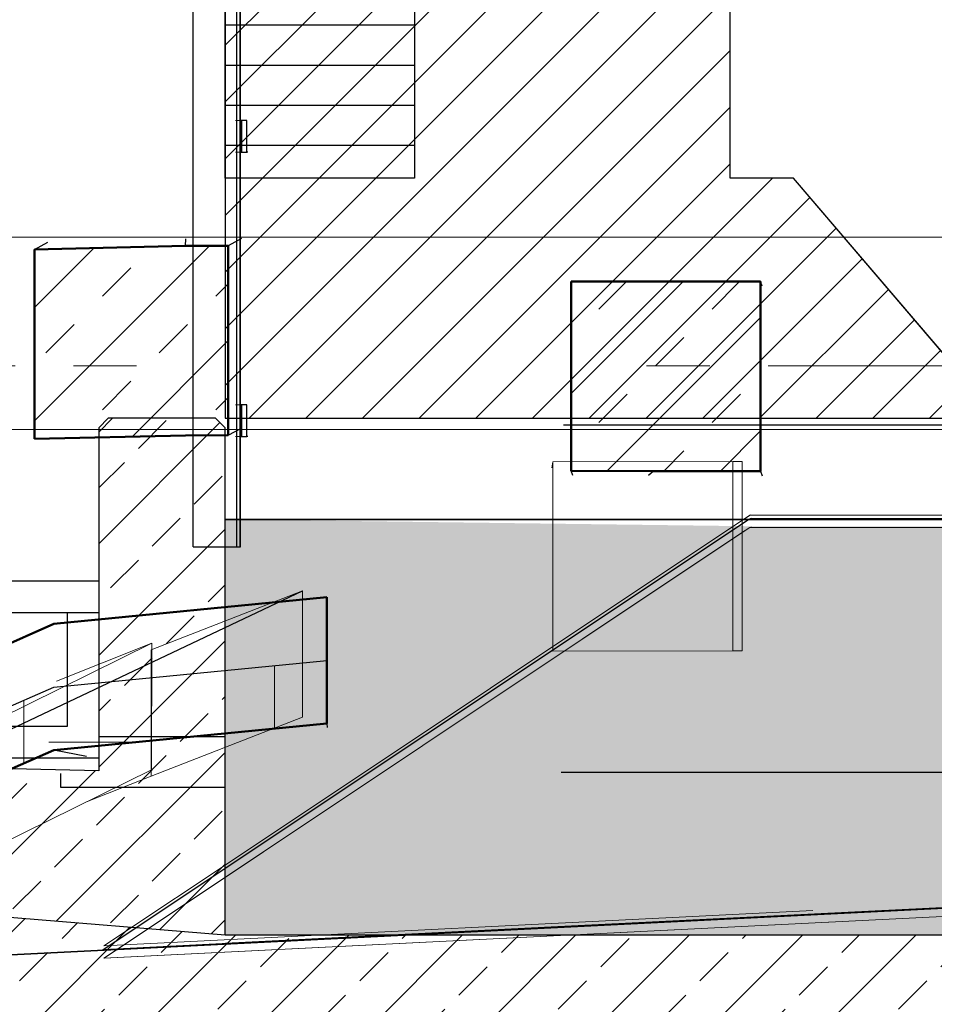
# Model space of a CAD drawing. Extents: x -805 to 3526, y -961 to 1039.
# Tile 196 of 256: x 978.17 to 979.62, y 35.67 to 37.22. Entities that reach past the tile are written whole.
import ezdxf
from ezdxf import colors
from ezdxf.entities.mleader import LeaderData, LeaderLine
from ezdxf.math import Vec2, Vec3

# ---------------------------------------------------------------- set-up
doc = ezdxf.new("R2010")
doc.units = 0
for name, pattern in [('_Ebene_', [4, 2, -1, 0, -1]), ('ACAD_ISO02W100', [15, 12, -3]), ('AUSGEZOGEN', [2, 1, 1]), ('P-HP-Dorsten 2022 - Schnitt - Schnitt 9 rechts der Rampe$0$_Ebene_', [4, 2, -1, 0, -1]), ('P-HP-Dorsten 2022 - Schnitt - Schnitt 9 rechts der Rampe$0$VE22-087 - Bf_Dorsten-Hervest ModellRevit2021_rvt-1-Schnitt 9$0$Verdeckt', [7.143750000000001, 4.7625, -2.38125]), ('VE22-087 - Bf_Dorsten-Hervest ModellRevit2021_rvt-1-Schnitt 7$0$Verdeckt', [7.143750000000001, 4.7625, -2.38125]), ('VE22-087 - Bf_rvt-1-Schnitt 8$0$_Ebene_', [4, 2, -1, 0, -1]), ('VERDECKT2', [4.762499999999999, 3.175, -1.5875])]:
    doc.linetypes.add(name, pattern=pattern)
doc.layers.get('0').update_dxf_attribs({"color": 251})
for name, color, linetype, lineweight in [('A-FLOR-LEVL', 51, 'Continuous', 5), ('EB-2236S-BETTUNG-SRA', 7, 'Continuous', 25), ('EB-2273S-BETTUNG-LIN', 1, 'Continuous', 25), ('EB-2273S-PLANUM-LIN', 2, 'Continuous', 35), ('IFCOUT_Oberbau_IFC_RVT-1-Schnitt 7$0$A-GENM', 13, 'Continuous', 9), ('IFCOUT_Oberbau_IFC_RVT-1-Schnitt 8$0$A-GENM', 13, 'Continuous', 9), ('P-HP-Dorsten 2022 - Schnitt - Schnitt 9 rechts der Rampe$0$A-FLOR-LEVL', 51, 'Continuous', 5), ('P-HP-Dorsten 2022 - Schnitt - Schnitt 9 rechts der Rampe$0$IFCOUT_Oberbau_IFC_RVT-1-Schnitt 9$0$A-GENM', 13, 'Continuous', 9), ('P-HP-Dorsten 2022 - Schnitt - Schnitt 9 rechts der Rampe$0$VE22-087 - Bf_Dorsten-Hervest ModellRevit2021_rvt-1-Schnitt 9$0$A-FLOR', 192, 'Continuous', 9), ('P-HP-Dorsten 2022 - Schnitt - Schnitt 9 rechts der Rampe$0$VE22-087 - Bf_Dorsten-Hervest ModellRevit2021_rvt-1-Schnitt 9$0$A-FLOR-FNSH', 192, 'Continuous', 35), ('P-HP-Dorsten 2022 - Schnitt - Schnitt 9 rechts der Rampe$0$VE22-087 - Bf_Dorsten-Hervest ModellRevit2021_rvt-1-Schnitt 9$0$A-FLOR-LEVL', 51, 'Continuous', 5), ('P-HP-Dorsten 2022 - Schnitt - Schnitt 9 rechts der Rampe$0$VE22-087 - Bf_Dorsten-Hervest ModellRevit2021_rvt-1-Schnitt 9$0$A-FLOR-PATT', 8, 'Continuous', 35), ('TTK-B-Bestand', 252, 'Continuous', 35), ('TTK-P-Treppe oben', 12, 'Continuous', 25), ('TTK-P-Treppe unten', 12, 'Continuous', 25), ('VE22-087 - Bf_Dorsten-Hervest ModellRevit2021_rvt-1-Schnitt 7$0$A-FLOR', 192, 'Continuous', 9), ('VE22-087 - Bf_Dorsten-Hervest ModellRevit2021_rvt-1-Schnitt 7$0$A-FLOR-FNSH', 192, 'Continuous', 35), ('VE22-087 - Bf_Dorsten-Hervest ModellRevit2021_rvt-1-Schnitt 7$0$A-FLOR-HRAL', 11, 'Continuous', 9), ('VE22-087 - Bf_Dorsten-Hervest ModellRevit2021_rvt-1-Schnitt 7$0$A-FLOR-LEVL', 51, 'Continuous', 5), ('VE22-087 - Bf_Dorsten-Hervest ModellRevit2021_rvt-1-Schnitt 7$0$A-FLOR-MCUT', 51, 'Continuous', 9), ('VE22-087 - Bf_Dorsten-Hervest ModellRevit2021_rvt-1-Schnitt 7$0$A-FLOR-PATT', 8, 'Continuous', 35), ('VE22-087 - Bf_rvt-1-Schnitt 8$0$A-FLOR-HRAL', 11, 'Continuous', 9), ('VE22-087 - Bf_rvt-1-Schnitt 8$0$A-FLOR-LEVL', 51, 'Continuous', 5), ('VE22-087 - Bf_rvt-1-Schnitt 8$0$A-GENM', 13, 'Continuous', 9)]:
    doc.layers.add(name, color=color, linetype=linetype, lineweight=lineweight)
for name, color, linetype in [('KAPPE', 2, 'Continuous'), ('KONSTRUKTION', 2, 'Continuous'), ('Lichtraumprofil', 9, 'Continuous'), ('SCHRAFFUR', 9, 'Continuous'), ('TTK-B-Böschung', 251, 'Continuous'), ('TTK-P-Ablage', 162, 'Continuous'), ('TTK-P-Bahnsteig', 12, 'Continuous'), ('TTK-P-Hilfsbrücke', 140, 'Continuous'), ('TTK-P-Planung', 12, 'Continuous'), ('TTK-P-QP Block', 162, 'Continuous'), ('TTK-P-Schraffur', 42, 'Continuous'), ('TTK-P-TEXT', 12, 'AUSGEZOGEN'), ('TTK-QP-links', 250, 'Continuous'), ('TTK-QP-rechts', 251, 'Continuous')]:
    doc.layers.add(name, color=color, linetype=linetype)
doc.styles.add('AKG DIN 6776', font='AKG_DIN67.TTF')
doc.dimstyles.new('TTK$6', dxfattribs={"dimtxt": 2.5, "dimasz": 2.5, "dimexe": 3.5, "dimexo": 0.1, "dimgap": 1, "dimtad": 1, "dimzin": 0, "dimtxsty": 'AKG DIN 6776', "dimblk": 'OBLIQUE', "dimcen": -0.09, "dimdle": 3, "dimse1": 1, "dimse2": 1, "dimclrd": 256, "dimclre": 256, "dimclrt": 256, "dimadec": 3, "dimazin": 0, "dimtfac": 1, "dimtofl": 0, "dimtmove": 0, "dimatfit": 3, "dimldrblk": 'OBLIQUE', "dimfxl": 7, "dimfxlon": 1, "dimtolj": 1, "dimtzin": 0, "dimlwd": -1, "dimlwe": -1, "dimarcsym": 0})

# ---------------------------------------------------------------- blocks, each defined once
blk = doc.blocks.new('_None')
blk = doc.blocks.new('VE22-087 - Bf_rvt-1-Schnitt 8$0$Geschossdecke_Umgebung Gras_14491906 - Geschossdecke_Umgebung Gras_14491906-2485385-Schnitt 8')
at = {"layer": 'VE22-087 - Bf_rvt-1-Schnitt 8$0$A-GENM', "color": 7}
for p, q in [((910.7655290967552, 36319.55191466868), (670.8957634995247, 36226.24230022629)), ((910.7655290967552, 36119.55191466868), (910.7655290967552, 36319.55191466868)), ((671.7853308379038, 36236.79838095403), (-2107.398488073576, 34862.95213352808)), ((671.7853308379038, 36236.79838095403), (521.1721273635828, 36177.02308619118)), ((671.4846460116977, 36036.65085550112), (671.7853308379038, 36236.79838095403)), ((670.8957634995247, 36226.24230022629), (670.8957634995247, 36026.24230022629)), ((670.8957634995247, 36026.24230022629), (910.7655290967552, 36119.55191466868)), ((-2107.315073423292, 34662.99448167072), (671.4846460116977, 36036.65085550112)), ((670.8957634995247, 36026.24230022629), (568.3769527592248, 35985.68117278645))]:
    blk.add_line(p, q, dxfattribs=at)
blk = doc.blocks.new('VE22-087 - Bf_rvt-1-Schnitt 8$0$Geschossdecke_Kabelschacht_14734273 - Geschossdecke_Kabelschacht_14734273-2504976-Schnitt 8')
at = {"layer": 'VE22-087 - Bf_rvt-1-Schnitt 8$0$A-GENM', "color": 7}
for p, q in [((1305.622616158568, 36514.76465108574), (1307.09097573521, 36524.24136878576)), ((1307.09097573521, 36524.24136878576), (1307.086602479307, 36224.24287918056)), ((1592.095781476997, 36524.63368293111), (1307.09097573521, 36524.24136878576)), ((1592.095556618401, 36524.63389041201), (1592.088270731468, 36224.63556356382)), ((1592.089219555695, 36224.63540039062), (1592.095781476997, 36524.63368293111)), ((1607.123165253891, 36524.63166339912), (1592.095556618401, 36524.63389041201)), ((1607.118308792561, 36224.6333361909), (1607.123165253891, 36524.63166339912)), ((1307.086602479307, 36224.24287918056), (1592.089219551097, 36224.63519031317)), ((1592.088270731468, 36224.63556356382), (1607.118308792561, 36224.6333361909))]:
    blk.add_line(p, q, dxfattribs=at)
blk = doc.blocks.new('VE22-087 - Bf_rvt-1-Schnitt 8$0$Geländer_Stahl Geländer 2_1_14736050 - Geländer_Stahl Geländer 2_1_14736050-2505145-Schnitt 8')
at = {"layer": 'VE22-087 - Bf_rvt-1-Schnitt 8$0$A-FLOR-HRAL', "color": 7}
for p, q in [((734.2874536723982, 37589.21934352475), (734.2874536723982, 37582.21934352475)), ((734.287453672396, 37589.21934352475), (734.6438190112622, 37589.21934352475)), ((734.6438190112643, 37589.21934352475), (734.2874536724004, 37589.21934352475)), ((809.2879299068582, 37589.21934352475), (734.2874536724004, 37589.21934352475)), ((809.6442952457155, 37589.21934352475), (809.287929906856, 37589.21934352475)), ((809.287929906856, 37514.21934352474), (809.287929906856, 37589.21934352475)), ((809.2879299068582, 37589.21934352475), (809.64429524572, 37589.21934352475)), ((734.6438190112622, 37582.21934352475), (734.2874536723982, 37582.21934352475)), ((734.287453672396, 37582.21934352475), (802.2878854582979, 37582.21934352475)), ((734.287453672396, 37582.21934352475), (734.6438190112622, 37582.21934352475)), ((802.6442507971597, 37582.21934352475), (802.2878854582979, 37582.21934352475)), ((802.2878854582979, 37582.21934352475), (802.2878854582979, 37514.21934352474)), ((802.2878854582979, 37582.21934352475), (802.6442507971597, 37582.21934352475)), ((802.6442507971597, 37514.21934352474), (802.2878854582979, 37514.21934352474)), ((802.2878854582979, 37514.21934352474), (809.2879299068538, 37514.21934352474)), ((802.2878854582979, 37514.21934352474), (802.6442507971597, 37514.21934352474)), ((809.6442952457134, 37514.21934352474), (809.2879299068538, 37514.21934352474)), ((809.287929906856, 37514.21934352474), (809.6442952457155, 37514.21934352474)), ((814.2879616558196, 37064.21934352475), (804.2878981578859, 37064.21934352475)), ((814.2879616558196, 37064.21934352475), (814.6443269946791, 37064.21934352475)), ((814.6443269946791, 37064.21934352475), (814.2879616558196, 37064.21934352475)), ((814.2879616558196, 37014.21934352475), (814.2879616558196, 37064.21934352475)), ((804.2878981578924, 37014.21934352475), (814.2879616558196, 37014.21934352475)), ((814.6443269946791, 37014.21934352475), (814.2879616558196, 37014.21934352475)), ((814.2879616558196, 37014.21934352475), (814.6443269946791, 37014.21934352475)), ((814.2879616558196, 36614.21934352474), (804.2878981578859, 36614.21934352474)), ((814.2879616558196, 36614.21934352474), (814.6443269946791, 36614.21934352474)), ((814.6443269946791, 36614.21934352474), (814.2879616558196, 36614.21934352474)), ((814.2879616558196, 36564.21934352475), (814.2879616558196, 36614.21934352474)), ((804.2878981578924, 36564.21934352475), (814.2879616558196, 36564.21934352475)), ((814.6443269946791, 36564.21934352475), (814.2879616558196, 36564.21934352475)), ((814.2879616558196, 36564.21934352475), (814.6443269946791, 36564.21934352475))]:
    blk.add_line(p, q, dxfattribs=at)
blk = doc.blocks.new('VE22-087 - Bf_rvt-1-Schnitt 8$0$Geländer_Stahl Geländer 2_1_14736050 - Geländer_Stahl Geländer 2_1_14736050-2505149-Schnitt 8')
blk.add_blockref('VE22-087 - Bf_rvt-1-Schnitt 8$0$Geländer_Stahl Geländer 2_1_14736050 - Geländer_Stahl Geländer 2_1_14736050-2505145-Schnitt 8', (0, 0))
blk = doc.blocks.new('VE22-087 - Bf_rvt-1-Schnitt 8')
at = {"layer": 'VE22-087 - Bf_rvt-1-Schnitt 8$0$A-FLOR-LEVL', "linetype": 'VE22-087 - Bf_rvt-1-Schnitt 8$0$_Ebene_', "lineweight": 9}
for p, q in [((-10425.31535781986, 36879.5792583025), (22643.30677358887, 36879.5792583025)), ((-10425.31535781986, 36575.3248458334), (22643.30677358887, 36575.3248458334))]:
    blk.add_line(p, q, dxfattribs=at)
at = {"layer": 'VE22-087 - Bf_rvt-1-Schnitt 8$0$A-FLOR-HRAL', "color": 7}
blk.add_blockref('VE22-087 - Bf_rvt-1-Schnitt 8$0$Geländer_Stahl Geländer 2_1_14736050 - Geländer_Stahl Geländer 2_1_14736050-2505149-Schnitt 8', (0, 0), dxfattribs=at)
at = {"layer": 'VE22-087 - Bf_rvt-1-Schnitt 8$0$A-GENM', "color": 7}
for name in ['VE22-087 - Bf_rvt-1-Schnitt 8$0$Geschossdecke_Kabelschacht_14734273 - Geschossdecke_Kabelschacht_14734273-2504976-Schnitt 8', 'VE22-087 - Bf_rvt-1-Schnitt 8$0$Geschossdecke_Umgebung Gras_14491906 - Geschossdecke_Umgebung Gras_14491906-2485385-Schnitt 8']:
    blk.add_blockref(name, (0, 0), dxfattribs=at)
blk = doc.blocks.new('IFCOUT_Oberbau_IFC_RVT-1-Schnitt 8')
at = {"layer": 'IFCOUT_Oberbau_IFC_RVT-1-Schnitt 8$0$A-GENM', "color": 7}
for p, q in [((1592.09419937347, 36421.65454952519), (1619.350305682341, 36439.8309594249)), ((1592.09691093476, 36421.7501213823), (1619.210329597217, 36439.83156738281)), ((1620.300472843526, 36440.11821194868), (1619.210329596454, 36439.83156738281)), ((1619.210329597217, 36439.83156738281), (4206.655694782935, 36439.8571472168)), ((1619.350305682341, 36439.8309594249), (4206.655694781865, 36439.8564061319)), ((824.6269102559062, 35909.93833007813), (1592.094109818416, 36421.74825336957)), ((824.7599268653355, 35909.93867531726), (1592.094107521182, 36421.65448827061)), ((596.0726745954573, 35757.54995727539), (824.6269102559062, 35909.93833007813)), ((596.1216370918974, 35757.55064793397), (824.7599268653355, 35909.93867531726)), ((1718.890913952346, 35813.69953456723), (596.1216370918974, 35757.55064793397))]:
    blk.add_line(p, q, dxfattribs=at)
blk = doc.blocks.new('Schnitt8')
at = {"lineweight": 5, "xscale": 0.001, "yscale": 0.001, "zscale": 0.001}
for name in ['VE22-087 - Bf_rvt-1-Schnitt 8', 'IFCOUT_Oberbau_IFC_RVT-1-Schnitt 8']:
    blk.add_blockref(name, (5.270466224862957, -32.59532484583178), dxfattribs=at)
blk = doc.blocks.new('*D549')
at = {"layer": 'DEFPOINTS', "color": 0}
for p in [(1594.653013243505, 36.73972975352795), (1594.306234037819, 36.57523561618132), (8.223304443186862, 0)]:
    blk.add_point(p, dxfattribs=at)
at = {"layer": 'TTK-B-Bestand', "insert": (1594.109263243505, 36.98347975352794), "char_height": 0.25, "attachment_point": 5, "style": 'AKG DIN 6776'}
blk.add_mtext('\\A1;36,588', dxfattribs=at)
blk = doc.blocks.new('_OBLIQUE')
at = {"color": 0, "linetype": 'ByBlock'}
blk.add_line((-0.5, -0.5), (0.5, 0.5), dxfattribs=at)
blk = doc.blocks.new('*D548')
at = {"layer": 'DEFPOINTS', "color": 0}
for p in [(1585.536597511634, 36.77061239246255), (1585.045876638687, 36.61399109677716), (-0.8681112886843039, 0.03088263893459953)]:
    blk.add_point(p, dxfattribs=at)
at = {"layer": 'TTK-B-Bestand', "insert": (1585.017847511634, 37.01436239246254), "char_height": 0.25, "attachment_point": 5, "style": 'AKG DIN 6776'}
blk.add_mtext('\\A1;36,621', dxfattribs=at)
blk = doc.blocks.new('*D547')
at = {"layer": 'DEFPOINTS', "color": 0}
for p in [(1244.59510933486, 35.67132167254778), (1244.1853248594, 35.53134954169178), (0, 0)]:
    blk.add_point(p, dxfattribs=at)
at = {"layer": 'TTK-P-Treppe unten', "insert": (1244.13885933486, 35.91520188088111), "char_height": 0.25, "attachment_point": 5, "style": 'AKG DIN 6776', "bg_fill": 3, "box_fill_scale": 1.1, "bg_fill_color": 256, "bg_fill_true_color": 13158600, "bg_fill_transparency": 0}
blk.add_mtext('\\A1;35,53', dxfattribs=at)
blk = doc.blocks.new('*D546')
at = {"layer": 'DEFPOINTS', "color": 0}
for p in [(1248.957053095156, 37.45194592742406), (1249.081554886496, 37.33354483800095), (0, 0)]:
    blk.add_point(p, dxfattribs=at)
at = {"layer": 'TTK-P-Treppe unten', "insert": (1249.413303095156, 37.6958261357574), "char_height": 0.25, "attachment_point": 5, "style": 'AKG DIN 6776'}
blk.add_mtext('\\A1;37,33', dxfattribs=at)
blk = doc.blocks.new('*D545')
at = {"layer": 'DEFPOINTS', "color": 0}
for p in [(1259.601777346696, 37.47647888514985), (1259.699122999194, 37.38740581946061), (0.1980381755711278, 0.03957641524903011)]:
    blk.add_point(p, dxfattribs=at)
at = {"layer": 'TTK-P-Treppe unten', "insert": (1259.145527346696, 37.72035909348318), "char_height": 0.25, "attachment_point": 5, "style": 'AKG DIN 6776'}
blk.add_mtext('\\A1;37,35', dxfattribs=at)
blk = doc.blocks.new('2481114')
at = {"layer": 'EB-2273S-BETTUNG-LIN', "flags": 128}
blk.add_lwpolyline([(-2.694405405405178, -0.6822702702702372), (-1.670999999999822, 0), (1.670999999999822, 0), (2.3184418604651, -0.4316279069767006)], dxfattribs=at)
at = {"layer": 'EB-2273S-PLANUM-LIN', "flags": 128}
blk.add_lwpolyline([(-3.800000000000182, -0.7375500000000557), (0, -0.5475500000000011), (3.800000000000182, -0.3575499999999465)], dxfattribs=at)
blk = doc.blocks.new('Schnitt7links neben rampe')
at = {"layer": 'VE22-087 - Bf_Dorsten-Hervest ModellRevit2021_rvt-1-Schnitt 7$0$A-FLOR-PATT', "lineweight": 9}
h = blk.add_hatch(dxfattribs=at)
h.set_pattern_fill('FP_7', color=251, scale=0.001, style=0, pattern_type=2)
h.set_pattern_definition([(45, (1.589992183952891, -18.01392991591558), (-0.08980256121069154, 0.08980256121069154), []), (45, (1.679794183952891, -18.01392991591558), (-0.08980256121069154, 0.08980256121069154), [0.06350000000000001, -0.06350000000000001])])
h.paths.add_polyline_path([(-5.635027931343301, -3.33107922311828), (-5.635027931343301, -3.031079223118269), (-5.935125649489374, -3.030720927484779), (-5.935125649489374, -3.330720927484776), (-5.804477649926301, -3.330963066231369)])
h = blk.add_hatch(dxfattribs=at)
h.set_pattern_fill('FP_3', color=251, scale=0.001, style=0, pattern_type=2)
h.set_pattern_definition([(0, (1.589992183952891, -18.01392991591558), (0.3175, 0.3175), [0.3175, -0.3175]), (0, (1.589992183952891, -17.89486691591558), (0.3175, 0.3175), [0.3175, -0.3175]), (0, (1.589992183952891, -17.77580491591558), (0.3175, 0.3175), [0.3175, -0.3175]), (90, (1.629680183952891, -17.73611691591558), (-0.3175, 0.3175), [0.3175, -0.3175]), (90, (1.74874218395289, -17.73611691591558), (-0.3175, 0.3175), [0.3175, -0.3175]), (90, (1.867805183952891, -17.73611691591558), (-0.3175, 0.3175), [0.3175, -0.3175])])
h.paths.add_polyline_path([(-12.38431742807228, -7.483421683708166), (-12.28270176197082, -7.459021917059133), (-11.14419686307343, -6.752712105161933), (-9.243330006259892, -5.301875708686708), (-8.684994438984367, -4.62386743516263), (-6.754331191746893, -3.77283124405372), (-6.321896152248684, -3.730696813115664), (-6.321896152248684, -3.630696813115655), (-6.754331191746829, -3.672831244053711), (-8.684994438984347, -4.523867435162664), (-9.24333000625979, -5.201875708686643), (-11.1441968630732, -6.652712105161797), (-12.28270176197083, -7.359021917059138), (-12.38431742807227, -7.383421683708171)])
at = {"layer": 'A-FLOR-LEVL', "linetype": '_Ebene_'}
blk.add_line((-17.01557708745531, -3.164343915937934), (20.19556212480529, -3.164343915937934), dxfattribs=at)
at = {"layer": 'IFCOUT_Oberbau_IFC_RVT-1-Schnitt 7$0$A-GENM', "color": 251}
for p, q in [((-5.65206644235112, -3.405901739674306), (-2.766946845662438, -3.405835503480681)), ((-5.649556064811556, -3.40561649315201), (-5.65205197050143, -3.405902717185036)), ((-6.529822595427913, -3.991218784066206), (-5.752413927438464, -3.472816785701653)), ((-6.235768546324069, -3.795099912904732), (-6.529905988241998, -3.991218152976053)), ((-5.966317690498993, -4.05275393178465), (-1.66219384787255, -3.8374368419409)), ((-3.372667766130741, -3.923004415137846), (-5.966672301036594, -4.052753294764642)), ((-6.675203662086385, -4.088195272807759), (-6.529822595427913, -3.991218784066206)), ((-6.60996225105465, -4.044646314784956), (-6.529905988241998, -3.991218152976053)), ((-5.966672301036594, -4.052753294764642), (-6.675203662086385, -4.088195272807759)), ((-5.966317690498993, -4.05275393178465), (-6.482591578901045, -4.078565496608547))]:
    blk.add_line(p, q, dxfattribs=at)
at = {"layer": 'VE22-087 - Bf_Dorsten-Hervest ModellRevit2021_rvt-1-Schnitt 7$0$A-FLOR', "color": 251, "lineweight": 25}
for p, q in [((-5.632475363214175, -3.038332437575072), (-5.635027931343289, -3.03107922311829)), ((-5.93257308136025, -3.337986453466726), (-5.935125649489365, -3.330720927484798)), ((-5.804477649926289, -3.330963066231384), (-5.812466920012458, -3.338209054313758)), ((-5.635027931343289, -3.331079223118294), (-5.632475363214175, -3.338332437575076)), ((-6.321789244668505, -3.537107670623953), (-6.321896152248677, -3.530696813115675)), ((-6.321896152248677, -3.730696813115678), (-6.321789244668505, -3.737107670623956)), ((-6.702745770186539, -3.782953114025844), (-6.754331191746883, -3.772831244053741))]:
    blk.add_line(p, q, dxfattribs=at)
at = {"layer": 'VE22-087 - Bf_Dorsten-Hervest ModellRevit2021_rvt-1-Schnitt 7$0$A-FLOR-FNSH', "color": 251, "lineweight": 50}
for p, q in [((-5.935125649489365, -3.030720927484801), (-5.935125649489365, -3.330720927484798)), ((-5.804477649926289, -3.030963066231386), (-5.935125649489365, -3.030720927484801)), ((-5.635027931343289, -3.03107922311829), (-5.804477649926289, -3.030963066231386)), ((-5.635027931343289, -3.331079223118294), (-5.635027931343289, -3.03107922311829)), ((-5.935125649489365, -3.330720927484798), (-5.804477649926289, -3.330963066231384)), ((-5.804477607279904, -3.330963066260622), (-5.635027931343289, -3.331079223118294)), ((-6.321896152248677, -3.530696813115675), (-6.754331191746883, -3.572831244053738)), ((-6.321896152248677, -3.630696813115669), (-6.321896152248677, -3.530696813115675)), ((-6.754331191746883, -3.572831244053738), (-8.684994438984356, -4.423867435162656)), ((-6.321896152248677, -3.730696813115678), (-6.321896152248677, -3.630696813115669)), ((-6.754331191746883, -3.772831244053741), (-6.321896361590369, -3.730696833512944)), ((-8.684994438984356, -4.623867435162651), (-6.754331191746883, -3.772831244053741))]:
    blk.add_line(p, q, dxfattribs=at)
at = {"layer": 'VE22-087 - Bf_Dorsten-Hervest ModellRevit2021_rvt-1-Schnitt 7$0$A-FLOR-HRAL', "color": 251, "lineweight": 25}
for p, q in [((-6.533611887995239, -3.451124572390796), (-6.533611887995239, -2.256124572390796)), ((-6.464430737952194, -3.451124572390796), (-6.464430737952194, -2.256124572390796)), ((-6.459431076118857, -3.451124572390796), (-6.459431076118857, -2.256124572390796)), ((-6.458558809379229, -2.776124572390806), (-6.458558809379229, -2.326124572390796)), ((-6.448598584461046, -2.776124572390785), (-6.458599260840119, -2.776124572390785)), ((-6.458599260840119, -2.776124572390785), (-6.458599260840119, -2.826124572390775)), ((-6.448598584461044, -2.826124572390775), (-6.448598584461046, -2.776124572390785)), ((-6.458599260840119, -2.826124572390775), (-6.448598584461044, -2.826124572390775)), ((-6.458558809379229, -3.226124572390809), (-6.458558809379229, -2.826124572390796)), ((-6.447435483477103, -2.826124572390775), (-6.448598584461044, -2.826124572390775)), ((-6.448598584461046, -3.226124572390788), (-6.458599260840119, -3.226124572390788)), ((-6.458599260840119, -3.226124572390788), (-6.458599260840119, -3.276124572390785)), ((-6.448598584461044, -3.276124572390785), (-6.448598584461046, -3.226124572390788)), ((-6.458599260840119, -3.276124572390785), (-6.448598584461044, -3.276124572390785)), ((-6.458558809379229, -3.451124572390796), (-6.458558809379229, -3.276124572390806)), ((-6.447435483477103, -3.276124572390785), (-6.448598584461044, -3.276124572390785)), ((-6.533611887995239, -3.451124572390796), (-6.464430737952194, -3.451124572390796)), ((-6.464430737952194, -3.451124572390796), (-6.459431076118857, -3.451124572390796)), ((-6.459431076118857, -3.451124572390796), (-6.458558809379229, -3.451124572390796))]:
    blk.add_line(p, q, dxfattribs=at)
at = {"layer": 'VE22-087 - Bf_Dorsten-Hervest ModellRevit2021_rvt-1-Schnitt 7$0$A-FLOR-LEVL', "linetype": 'VE22-087 - Bf_Dorsten-Hervest ModellRevit2021_rvt-1-Schnitt 7$0$Verdeckt', "lineweight": 9}
for p, q in [((-17.01557708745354, -2.960764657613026), (20.19556212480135, -2.960764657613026)), ((-17.01557708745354, -3.265019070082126), (20.19556212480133, -3.265019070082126))]:
    blk.add_line(p, q, dxfattribs=at)
at = {"layer": 'VE22-087 - Bf_Dorsten-Hervest ModellRevit2021_rvt-1-Schnitt 7$0$A-FLOR-MCUT', "color": 251, "lineweight": 25}
for p, q in [((-6.754331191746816, -3.672831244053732), (-6.321896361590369, -3.630696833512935)), ((-8.684994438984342, -4.523867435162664), (-6.754331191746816, -3.672831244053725))]:
    blk.add_line(p, q, dxfattribs=at)
blk = doc.blocks.new('P-HP-Dorsten 2022 - Schnitt - Schnitt 9 rechts der Rampe')
at = {"layer": 'P-HP-Dorsten 2022 - Schnitt - Schnitt 9 rechts der Rampe$0$VE22-087 - Bf_Dorsten-Hervest ModellRevit2021_rvt-1-Schnitt 9$0$A-FLOR-PATT', "lineweight": 9}
h = blk.add_hatch(dxfattribs=at)
h.set_pattern_fill('FP_2', color=251, scale=0.001, style=0, pattern_type=2)
h.set_pattern_definition([(45, (3162.842069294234, 35234.45093900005), (-0.08980256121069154, 0.08980256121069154), []), (45, (3162.931871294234, 35234.45093900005), (-0.08980256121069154, 0.08980256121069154), [0.06350000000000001, -0.06350000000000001])])
h.paths.add_polyline_path([(3153.974462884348, 35236.32516575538), (3154.213768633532, 35236.33084210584), (3154.281196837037, 35236.33118815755), (3154.281196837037, 35236.63118815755), (3154.213768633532, 35236.63084210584), (3153.974462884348, 35236.62516575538)])
at = {"layer": 'P-HP-Dorsten 2022 - Schnitt - Schnitt 9 rechts der Rampe$0$A-FLOR-LEVL', "linetype": 'P-HP-Dorsten 2022 - Schnitt - Schnitt 9 rechts der Rampe$0$_Ebene_'}
blk.add_line((3138.736098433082, 35236.44100000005), (3179.524057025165, 35236.44100000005), dxfattribs=at)
at = {"layer": 'P-HP-Dorsten 2022 - Schnitt - Schnitt 9 rechts der Rampe$0$IFCOUT_Oberbau_IFC_RVT-1-Schnitt 9$0$A-GENM', "color": 251}
for p, q in [((3155.094337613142, 35236.17686583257), (3155.107339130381, 35236.18526531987)), ((3155.094690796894, 35236.17686479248), (3155.107288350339, 35236.1852652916)), ((3155.107288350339, 35236.1852652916), (3155.148200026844, 35236.18526618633)), ((3155.108996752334, 35236.18546530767), (3155.107339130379, 35236.18526531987)), ((3155.108996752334, 35236.18546530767), (3155.109738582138, 35236.18555196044)), ((3155.148200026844, 35236.18526618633), (3158.449653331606, 35236.18534050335)), ((3154.084748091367, 35235.50297440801), (3155.094337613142, 35236.17686583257)), ((3154.55481552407, 35235.81673981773), (3155.094690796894, 35236.17686479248)), ((3154.084438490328, 35235.5029737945), (3154.554494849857, 35235.8165259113)), ((3154.084748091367, 35235.50297440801), (3159.062845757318, 35235.7520150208)), ((3156.632376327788, 35235.63042540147), (3154.084438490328, 35235.5029737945))]:
    blk.add_line(p, q, dxfattribs=at)
at = {"layer": 'P-HP-Dorsten 2022 - Schnitt - Schnitt 9 rechts der Rampe$0$VE22-087 - Bf_Dorsten-Hervest ModellRevit2021_rvt-1-Schnitt 9$0$A-FLOR', "color": 251, "lineweight": 25}
for p, q in [((3153.974462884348, 35236.62516575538), (3153.995769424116, 35236.63680391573)), ((3154.213768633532, 35236.63084210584), (3154.214348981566, 35236.64198863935)), ((3154.302503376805, 35236.64244106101), (3154.281196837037, 35236.63118815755)), ((3154.281196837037, 35236.33118815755), (3154.302503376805, 35236.342441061))]:
    blk.add_line(p, q, dxfattribs=at)
at = {"layer": 'P-HP-Dorsten 2022 - Schnitt - Schnitt 9 rechts der Rampe$0$VE22-087 - Bf_Dorsten-Hervest ModellRevit2021_rvt-1-Schnitt 9$0$A-FLOR-FNSH', "color": 251, "lineweight": 50}
for p, q in [((3154.213768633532, 35236.63084210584), (3153.974462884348, 35236.62516575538)), ((3153.974462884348, 35236.62516575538), (3153.974462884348, 35236.32516575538)), ((3154.281196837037, 35236.63118815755), (3154.213768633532, 35236.63084210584)), ((3154.281196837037, 35236.33118815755), (3154.281196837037, 35236.63118815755)), ((3153.974462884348, 35236.32516575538), (3154.213768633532, 35236.33084210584)), ((3154.213768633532, 35236.33084210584), (3154.281196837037, 35236.33118815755))]:
    blk.add_line(p, q, dxfattribs=at)
at = {"layer": 'P-HP-Dorsten 2022 - Schnitt - Schnitt 9 rechts der Rampe$0$VE22-087 - Bf_Dorsten-Hervest ModellRevit2021_rvt-1-Schnitt 9$0$A-FLOR-LEVL', "linetype": 'P-HP-Dorsten 2022 - Schnitt - Schnitt 9 rechts der Rampe$0$VE22-087 - Bf_Dorsten-Hervest ModellRevit2021_rvt-1-Schnitt 9$0$Verdeckt', "lineweight": 9}
for p, q in [((3138.736098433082, 35236.64457925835), (3179.524057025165, 35236.64457925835)), ((3138.736098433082, 35236.34032484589), (3179.524057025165, 35236.34032484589))]:
    blk.add_line(p, q, dxfattribs=at)
blk = doc.blocks.new('*D540')
at = {"layer": 'DEFPOINTS', "color": 0}
for p in [(1239.412383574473, 37.4655759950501), (1239.248146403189, 37.32560386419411), (-4.937178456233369, 1.794254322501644)]:
    blk.add_point(p, dxfattribs=at)
at = {"layer": 'TTK-P-Treppe unten', "insert": (1238.86811274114, 37.70945620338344), "char_height": 0.25, "attachment_point": 5, "style": 'AKG DIN 6776', "bg_fill": 3, "box_fill_scale": 1.1, "bg_fill_color": 256, "bg_fill_true_color": 13158600, "bg_fill_transparency": 0}
blk.add_mtext('\\A1;37,329', dxfattribs=at)
blk = doc.blocks.new('*D538')
at = {"layer": 'DEFPOINTS', "color": 0}
for p in [(1076.639526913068, 36.01101888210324), (1076.789539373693, 35.99701888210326), (0, 0)]:
    blk.add_point(p, dxfattribs=at)
at = {"layer": 'TTK-P-Treppe oben', "insert": (1076.183276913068, 36.25476888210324), "char_height": 0.25, "attachment_point": 5, "style": 'AKG DIN 6776'}
blk.add_mtext('\\A1;36,00', dxfattribs=at)
blk = doc.blocks.new('*D536')
at = {"layer": 'DEFPOINTS', "color": 0}
for p in [(1593.426386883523, 36.65223439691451), (1593.909511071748, 36.65223439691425), (733.0659244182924, 0.1071265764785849)]:
    blk.add_point(p, dxfattribs=at)
at = {"layer": 'TTK-P-TEXT', "insert": (1594.453781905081, 36.89598439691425), "char_height": 0.25, "attachment_point": 5, "style": 'AKG DIN 6776'}
blk.add_mtext('\\A1;36,589', dxfattribs=at)

msp = doc.modelspace()

# ---------------------------------------------------------------- hatches: boundary and pattern name
at = {"layer": 'EB-2236S-BETTUNG-SRA'}
h = msp.add_hatch(dxfattribs=at)
h.set_pattern_fill('HEX', color=251, scale=0.008000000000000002, style=0)
h.set_pattern_definition([(0, (0, 0), (0, 0.0439940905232), [0.02540000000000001, -0.05080000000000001]), (120, (0, 0), (-0.03810000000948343, -0.02199704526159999), [0.0254, -0.0508]), (59.99999999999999, (0.02540000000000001, 0), (-0.03810000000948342, 0.02199704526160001), [0.02540000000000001, -0.05080000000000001])])
h.paths.add_polyline_path([(978.4992001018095, 36.4328990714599), (979.3282001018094, 36.42207075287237), (983.4992001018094, 36.42207075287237), (983.4992001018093, 35.85253298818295), (983.42146238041, 35.7747952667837), (982.4361786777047, 35.77482940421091), (978.4992001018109, 35.77482940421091)])
h.paths.add_polyline_path([(979.6992001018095, 36.21207075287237), (982.2992001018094, 36.21207075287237), (982.2710230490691, 36.41611147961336), (979.7282001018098, 36.4328990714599)], flags=16)
at = {"layer": 'TTK-P-Schraffur'}
h = msp.add_hatch(dxfattribs=at)
h.set_pattern_fill('ANSI33', color=251, scale=0.02)
h.set_pattern_definition([(45, (977.3428537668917, 30.65074703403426), (-0.08980256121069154, 0.08980256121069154), []), (45, (977.4326563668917, 30.65074703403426), (-0.08980256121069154, 0.08980256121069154), [0.0635, -0.03175])])
h.paths.add_polyline_path([(978.8119663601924, 31.25541420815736), (977.8016150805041, 31.19488834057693), (977.2742001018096, 31.18434004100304), (977.2742001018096, 30.68424005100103), (977.8115976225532, 30.69498800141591), (977.823975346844, 30.69523555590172), (978.910686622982, 30.76043823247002), (983.817783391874, 31.05486403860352), (986.5003529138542, 31.05486403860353), (986.4980424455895, 35.77482940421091), (978.4999997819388, 35.77481341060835), (977.2742001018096, 35.87482940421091), (977.2742001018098, 35.57482940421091), (978.4992001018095, 35.27482940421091), (985.9983095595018, 35.27582940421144), (986.0000906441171, 31.55486403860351), (983.7992001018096, 31.55486403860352)])

# ---------------------------------------------------------------- linework, layer by layer
at = {"layer": 'KAPPE', "color": 251}
for p, q in [((978.2992000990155, 36.33482940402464), (977.9492000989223, 36.33482940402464)), ((978.2992000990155, 36.2848294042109), (977.9492000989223, 36.2848294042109)), ((978.2492001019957, 36.2848294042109), (978.2492001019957, 36.1048294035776)), ((978.2492001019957, 36.1048294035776), (977.9992000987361, 36.1048294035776))]:
    msp.add_line(p, q, dxfattribs=at)
at = {"layer": 'TTK-P-Hilfsbrücke', "color": 251}
for p, q in [((983.7337463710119, 36.58207129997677), (979.0349078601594, 36.58207129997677)), ((983.7188729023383, 36.03207129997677), (979.0312086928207, 36.03207129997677))]:
    msp.add_line(p, q, dxfattribs=at)
at = {"layer": 'TTK-P-Planung', "color": 251}
for p, q in [((978.3142001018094, 36.5928835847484), (978.2992001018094, 36.57788358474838)), ((986.4980424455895, 35.77482940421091), (978.4992001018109, 35.77482940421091))]:
    msp.add_line(p, q, dxfattribs=at)

# ---------------------------------------------------------------- next in the draw order: leaders
at = {"layer": 'TTK-P-TEXT', "color": 251}
ml = msp.add_multileader_mtext('Standard', dxfattribs=at)
ml.set_content('\\A1;Bodenaustausch\\PFSS-Material nach ZTV SoB-StB20\\Pder Körnung 0/32 bis 0/45', color=256, style='AKG DIN 6776')
ml.set_leader_properties(color=256)
ml.set_arrow_properties(name='NONE')
ml.build(insert=Vec2(0, 0))
ml.multileader.update_dxf_attribs({"dogleg_length": 3, "arrow_head_size": 0.3, "scale": 0.1})
ctx = ml.context
ctx.base_point, ctx.scale, ctx.char_height, ctx.arrow_head_size, ctx.landing_gap_size, ctx.plane_origin = Vec3(979.7517413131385, 38.16442885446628), 0.1, 0.25, 0.3, 0.1, Vec3(978.457387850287, 37.60340609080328)
notes = []
notes.append((ctx, [(0, (1, 1, 0), (979.4517413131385, 38.20005830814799), (1, 0), 0.3, [(0, [(978.457387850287, 37.60340609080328)], 0, [])])]))
ctx.mtext.insert, ctx.mtext.flow_direction = Vec3(979.8517413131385, 38.32505830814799), 5
ctx.mtext.has_bg_fill, ctx.mtext.bg_color, ctx.mtext.bg_scale_factor, ctx.mtext.bg_transparency, ctx.mtext.use_window_bg_color = 1, -1027028792, 1.5, 0, 1
for ctx, leaders in notes:
    for number, flags, end, landing, length, lines in leaders:
        leader = LeaderData()
        leader.index, (leader.has_last_leader_line, leader.has_dogleg_vector, leader.attachment_direction) = number, flags
        leader.last_leader_point, leader.dogleg_vector, leader.dogleg_length = Vec3(end), Vec3(landing), length
        for number, points, colour, breaks in lines:
            line = LeaderLine()
            line.index, line.vertices, line.color, line.breaks = number, Vec3.list(points), colors.encode_raw_color(colour), breaks
            leader.lines.append(line)
        ctx.leaders.append(leader)

# ---------------------------------------------------------------- next in the draw order: hatches: boundary and pattern name
at = {"layer": 'Lichtraumprofil', "transparency": 33554559}
h = msp.add_hatch(dxfattribs=at)
h.set_pattern_fill('ANSI31', color=251, scale=0.02, angle=315)
h.set_pattern_definition([(0, (838.9487303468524, 123.3851473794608), (1.387778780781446e-17, 0.0635), [])])
h.paths.add_polyline_path([(978.7992431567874, 40.51008134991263), (978.4992431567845, 39.64289384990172), (978.4992431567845, 36.97289384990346), (978.7992431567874, 36.97289384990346)])
h = msp.add_hatch(dxfattribs=at)
h.set_pattern_fill('ANSI31', color=251, scale=0.02)
h.set_pattern_definition([(45, (838.9487303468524, 124.0252550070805), (-0.04490128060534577, 0.04490128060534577), [])])
h.paths.add_polyline_path([(979.3992431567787, 36.97289384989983), (979.2992431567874, 36.97289384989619), (979.2992431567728, 37.35289384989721), (978.7992431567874, 37.35289384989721), (978.4992431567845, 37.35289384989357), (978.4992431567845, 36.59289384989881), (979.7242431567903, 36.59289384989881)])

# ---------------------------------------------------------------- next in the draw order: linework, layer by layer
at = {"layer": 'KONSTRUKTION', "color": 251, "linetype": 'ACAD_ISO02W100', "ltscale": 0.035}
msp.add_line((978.2992001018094, 36.08896154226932), (978.4992001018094, 36.08896154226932), dxfattribs=at)
at = {"layer": 'Lichtraumprofil', "color": 251}
for p, q in [((979.2992431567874, 36.97289384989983), (979.2992431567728, 37.35289384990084)), ((979.3992431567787, 36.97289384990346), (979.2992431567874, 36.97289384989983)), ((979.7242431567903, 36.59289384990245), (979.3992431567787, 36.97289384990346))]:
    msp.add_line(p, q, dxfattribs=at)
at = {"layer": 'Lichtraumprofil', "color": 251, "flags": 128}
for points in [[(978.7992431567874, 40.51008134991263), (978.7992431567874, 36.97289384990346), (978.4992431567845, 36.97289384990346), (978.4992431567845, 39.64289384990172), (978.7992431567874, 40.51008134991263)], [(978.4992431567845, 37.35289384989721), (978.4992431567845, 36.59289384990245), (979.7242431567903, 36.59289384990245), (979.3992431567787, 36.97289384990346), (979.2992431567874, 36.97289384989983), (979.2992431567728, 37.35289384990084), (978.7992431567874, 37.35289384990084), (978.7992431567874, 37.35289384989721), (978.4992431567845, 37.35289384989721)]]:
    msp.add_lwpolyline(points, dxfattribs=at)
at = {"layer": 'TTK-B-Bestand', "color": 251}
msp.add_line((979.7282001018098, 36.4328990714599), (978.4992001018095, 36.4328990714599), dxfattribs=at)
at = {"layer": 'TTK-B-Böschung', "color": 251, "linetype": 'VERDECKT2', "ltscale": 0.5}
msp.add_lwpolyline([(972.4407300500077, 32.5953197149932), (972.7608950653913, 32.5953197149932), (975.6034719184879, 34.88963036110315), (978.6219618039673, 36.31954678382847)], dxfattribs=at)
at = {"layer": 'TTK-P-Planung', "color": 251}
for p, q in [((978.4842001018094, 36.5928835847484), (978.3142001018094, 36.5928835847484)), ((978.4992001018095, 36.57788358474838), (978.4842001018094, 36.5928835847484))]:
    msp.add_line(p, q, dxfattribs=at)

# ---------------------------------------------------------------- next in the draw order: block references
at = {"layer": 'TTK-P-Ablage', "color": 251}
msp.add_blockref('Schnitt8', (972.4407300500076, 32.59531971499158), dxfattribs=at)

# ---------------------------------------------------------------- next in the draw order: dimensions: what is measured, and where the dimension line sits
at = {"layer": 'TTK-B-Bestand', "color": 251}
for feature_location, offset, origin, text, picture, middle in [((1585.045876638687, 36.61399109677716), (0.4460801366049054, 0.15755656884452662), (-0.8681112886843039, 0.03088263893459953), '36,621', '*D548', (1585.017847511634, 37.01436239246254)), ((1594.306234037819, 36.57523561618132), (0.2946562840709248, 0.16557786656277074), (8.223304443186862, 0), '36,588', '*D549', (1594.109263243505, 36.98347975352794))]:
    dim = msp.add_ordinate_dim(feature_location=feature_location, offset=offset, dtype=0, origin=origin, text=text, dimstyle='TTK$6', override={"dimscale": 0, "dimdec": 3, "dimtmove": 1, "dimfxlon": 0}, dxfattribs=at)
    dim.commit()
    dim.dimension.update_dxf_attribs({"geometry": picture, "text_midpoint": middle})

# ---------------------------------------------------------------- next in the draw order: dimensions: what is measured, and where the dimension line sits
at = {"layer": 'TTK-P-Treppe unten', "color": 251}
dim = msp.add_ordinate_dim(feature_location=(1244.1853248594, 35.53134954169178), offset=(0.40978447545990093, 0.1399721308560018), dtype=0, origin=(0, 0), dimstyle='TTK$6', override={"dimscale": 0, "dimtfill": 1}, dxfattribs=at)
dim.commit()
dim.dimension.update_dxf_attribs({"geometry": '*D547', "text_midpoint": (1244.13885933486, 35.91520188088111)})

# ---------------------------------------------------------------- next in the draw order: hatches: boundary and pattern name
at = {"layer": 'SCHRAFFUR'}
h = msp.add_hatch(dxfattribs=at)
h.set_pattern_fill('ANSI33', color=251, scale=0.5, style=0)
h.set_pattern_definition([(45, (755.4905446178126, -197.0209914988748), (-0.08838834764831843, 0.08838834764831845), []), (45, (755.5789329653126, -197.0209914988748), (-0.08838834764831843, 0.08838834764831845), [0.0625, -0.03125])])
h.paths.add_polyline_path([(978.4992001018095, 36.57788358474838), (978.4992001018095, 35.83865743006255), (978.2992001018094, 36.0348294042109), (978.2992001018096, 36.07702882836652), (978.2992001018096, 36.14642804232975), (978.2992001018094, 36.19867767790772), (978.2992001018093, 36.57788358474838), (978.3142001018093, 36.5928835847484), (978.4842001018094, 36.5928835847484)])
h.paths.add_polyline_path([(978.2992001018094, 36.0348294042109), (978.2992001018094, 36.07758939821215), (978.2992001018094, 36.0348294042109), (978.4992001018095, 35.83865743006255)], flags=17)
h.paths.add_polyline_path([(977.580319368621, 35.84984007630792), (977.7010882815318, 36.04787911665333), (977.7395580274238, 36.0464943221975), (977.7895580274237, 36.0464943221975), (978.2393320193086, 36.03613561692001), (978.2992001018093, 36.0348294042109), (978.4992001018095, 35.83865743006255), (978.4992001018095, 35.77482940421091)])
h.paths.add_polyline_path([(977.2742001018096, 35.87482940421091), (977.2742001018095, 35.52482940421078), (977.2604884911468, 35.51089338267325), (976.9886662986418, 35.47557143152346), (976.9725281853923, 35.49017622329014), (976.972444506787, 35.47385915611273), (976.9433301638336, 35.47011588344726), (976.9242001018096, 35.4892459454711), (976.9242001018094, 36.04528195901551), (976.9433301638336, 36.06441202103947), (977.2693764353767, 36.0572982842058), (977.3806099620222, 36.05487137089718), (977.479121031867, 36.05272203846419), (977.7010882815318, 36.04787911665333), (977.580319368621, 35.84984007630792)])

# ---------------------------------------------------------------- next in the draw order: linework, layer by layer
at = {"layer": 'KAPPE', "color": 251}
for p, q in [((978.2992001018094, 36.33482940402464), (978.2992001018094, 36.0348294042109)), ((978.2992001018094, 36.05482940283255), (977.9492000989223, 36.05482940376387))]:
    msp.add_line(p, q, dxfattribs=at)
at = {"layer": 'KONSTRUKTION', "color": 251, "linetype": 'ACAD_ISO02W100', "ltscale": 0.025}
msp.add_line((978.2385032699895, 36.03044836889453), (978.2385032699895, 36.00896154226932), dxfattribs=at)
at = {"layer": 'KONSTRUKTION', "color": 251, "linetype": 'ACAD_ISO02W100', "ltscale": 0.035}
msp.add_line((978.2385032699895, 36.00896154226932), (978.4992001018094, 36.00896154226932), dxfattribs=at)
at = {"layer": 'TTK-P-Planung', "color": 251}
for p, q in [((978.2992001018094, 36.57788358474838), (978.2992001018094, 36.0348294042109)), ((978.4992001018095, 35.77482940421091), (978.4992001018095, 36.57788358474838)), ((978.2992001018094, 36.0348294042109), (976.9433301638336, 36.06441202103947)), ((978.499200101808, 35.77482940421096), (977.2742001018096, 35.87482940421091))]:
    msp.add_line(p, q, dxfattribs=at)

# ---------------------------------------------------------------- next in the draw order: block references
at = {"layer": 'TTK-P-QP Block', "color": 251}
msp.add_blockref('2481114', (980.9992001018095, 36.43289907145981), dxfattribs=at)
at = {"layer": 'TTK-QP-links', "color": 251}
msp.add_blockref('Schnitt7links neben rampe', (984.9824264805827, 39.84033878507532), dxfattribs=at)
at = {"layer": 'TTK-QP-rechts', "color": 251}
msp.add_blockref('P-HP-Dorsten 2022 - Schnitt - Schnitt 9 rechts der Rampe', (-2175.777058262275, -35199.76500513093), dxfattribs=at)

# ---------------------------------------------------------------- next in the draw order: dimensions: what is measured, and where the dimension line sits
at = {"layer": 'TTK-P-Treppe unten', "color": 251}
for feature_location, offset, origin, picture, middle in [((1259.699122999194, 37.38740581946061), (-0.09734565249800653, 0.08907306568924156), (0.1980381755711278, 0.03957641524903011), '*D545', (1259.145527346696, 37.72035909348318)), ((1249.081554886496, 37.33354483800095), (-0.12450179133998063, 0.11840108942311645), (0, 0), '*D546', (1249.413303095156, 37.6958261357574))]:
    dim = msp.add_ordinate_dim(feature_location=feature_location, offset=offset, dtype=0, origin=origin, dimstyle='TTK$6', override={"dimscale": 0}, dxfattribs=at)
    dim.commit()
    dim.dimension.update_dxf_attribs({"geometry": picture, "text_midpoint": middle})

# ---------------------------------------------------------------- next in the draw order: dimensions: what is measured, and where the dimension line sits
dim = msp.add_ordinate_dim(feature_location=(1239.248146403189, 37.32560386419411), offset=(0.11189032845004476, 0.14118606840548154), dtype=0, origin=(-4.937178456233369, 1.794254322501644), text='37,329', dimstyle='TTK$6', override={"dimscale": 0, "dimtfill": 1}, dxfattribs=at)
dim.commit()
dim.dimension.update_dxf_attribs({"geometry": '*D540', "text_midpoint": (1238.86811274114, 37.70945620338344)})

# ---------------------------------------------------------------- next in the draw order: linework, layer by layer
at = {"layer": 'TTK-P-Bahnsteig', "color": 251}
msp.add_circle((473.785114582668, 39.13224644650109), 1000, dxfattribs=at)

# ---------------------------------------------------------------- next in the draw order: dimensions: what is measured, and where the dimension line sits
at = {"layer": 'TTK-P-TEXT', "color": 251}
dim = msp.add_ordinate_dim(feature_location=(1593.426386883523, 36.65223439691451), offset=(0.4831241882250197, -2.5579538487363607e-13), dtype=0, origin=(733.0659244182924, 0.1071265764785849), text='36,589', dimstyle='TTK$6', override={"dimscale": 0, "dimfxlon": 0}, dxfattribs=at)
dim.commit()
dim.dimension.update_dxf_attribs({"geometry": '*D536', "text_midpoint": (1594.453781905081, 36.89598439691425)})
at = {"layer": 'TTK-P-Treppe oben', "color": 251}
dim = msp.add_ordinate_dim(feature_location=(1076.789539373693, 35.99701888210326), offset=(-0.15001246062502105, 0.013999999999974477), dtype=0, origin=(0, 0), dimstyle='TTK$6', override={"dimscale": 0}, dxfattribs=at)
dim.commit()
dim.dimension.update_dxf_attribs({"geometry": '*D538', "text_midpoint": (1076.183276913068, 36.25476888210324)})

doc.saveas('drawing.dxf')
